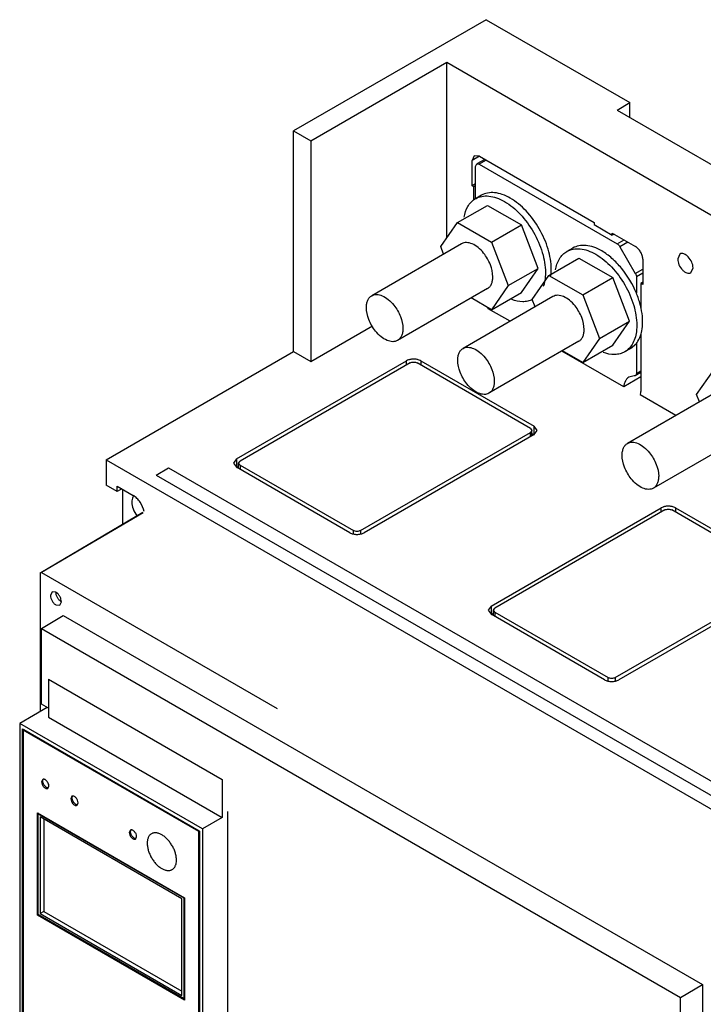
# Model space of a CAD drawing. Header units: millimetres. Extents: x 39 to 278, y 34 to 408.
# Tile 4 of 5: x 39 to 171, y 217 to 408. Entities that reach past the tile are written whole.
import ezdxf

# ---------------------------------------------------------------- set-up
doc = ezdxf.new("R2010")
doc.units = ezdxf.units.MM
doc.header["$LTSCALE"] = 28.735531
doc.layers.get('0').update_dxf_attribs({"linetype": 'CONTINUOUS'})

msp = doc.modelspace()

# ---------------------------------------------------------------- linework, layer by layer
at = {"color": 7, "linetype": 'Continuous'}
for p, q in [((129.37, 407.88), (92.1, 386.37)), ((129.37, 407.88), (157.15, 391.84)), ((95.42, 384.45), (121.73, 399.64)), ((121.73, 365.62), (121.73, 399.64)), ((121.73, 399.64), (263.57, 317.74)), ((154.68, 390.41), (157.15, 391.84)), ((157.15, 388.98), (157.15, 391.84)), ((154.68, 390.41), (238.4, 342.07)), ((92.1, 343.66), (92.1, 386.37)), ((92.1, 386.37), (95.42, 384.45)), ((95.42, 384.45), (95.42, 341.75)), ((127.06, 381.55), (126.64, 380.63)), ((128.06, 381.45), (126.64, 380.63)), ((128.06, 381.45), (127.06, 381.55)), ((128.06, 381.45), (150.23, 368.65)), ((126.64, 375.73), (126.64, 380.63)), ((127.31, 379.51), (127.52, 379.97)), ((127.31, 373.25), (127.31, 379.51)), ((129.07, 380.86), (127.52, 379.97)), ((127.52, 379.97), (128.02, 379.92)), ((129.37, 380.69), (128.02, 379.92)), ((128.02, 379.92), (154.74, 364.49)), ((127.31, 376.12), (126.64, 375.73)), ((127, 375.53), (126.64, 375.73)), ((127.31, 375.71), (127, 375.53)), ((127, 372.94), (127, 375.53)), ((128.43, 373.91), (127.3, 373.25)), ((123.84, 368.62), (129.63, 371.96)), ((129.63, 371.96), (136.17, 368.19)), ((120.57, 363.97), (123.84, 368.62)), ((123.84, 368.62), (130.37, 364.84)), ((130.37, 364.84), (136.17, 368.19)), ((139.43, 359.77), (136.17, 368.19)), ((150.23, 368.65), (150.23, 368.24)), ((150.23, 368.24), (153.76, 366.2)), ((153.76, 366.2), (153.76, 366.61)), ((153.76, 366.61), (158.25, 364.02)), ((154.11, 366.4), (153.76, 366.2)), ((124.6, 364.53), (107.21, 354.49)), ((121.13, 362.52), (120.57, 363.97)), ((130.37, 364.84), (133.64, 356.43)), ((154.74, 364.49), (156.09, 365.26)), ((156.8, 364.85), (155.25, 363.96)), ((155.25, 363.96), (158.22, 358.8)), ((146.11, 363.7), (144.97, 363.05)), ((166.85, 362.55), (166.42, 361.59)), ((141.51, 358.41), (147.31, 361.76)), ((147.31, 361.76), (153.85, 357.99)), ((159.67, 361.57), (159.67, 356.67)), ((133.64, 356.43), (139.43, 359.77)), ((136.17, 355.13), (139.43, 359.77)), ((138.25, 353.76), (141.51, 358.41)), ((141.51, 358.41), (148.05, 354.64)), ((158.22, 358.8), (159.67, 359.63)), ((159.67, 358.82), (158.43, 358.11)), ((168.95, 358.91), (169.39, 359.87)), ((133.64, 356.43), (130.37, 351.78)), ((148.05, 354.64), (153.85, 357.99)), ((157.11, 349.57), (153.85, 357.99)), ((158.43, 358.11), (158.43, 354.97)), ((159.67, 357.08), (159.31, 356.87)), ((159.31, 356.87), (159.31, 352.06)), ((159.67, 356.67), (159.31, 356.87)), ((129.6, 355.87), (112.21, 345.83)), ((142.28, 354.32), (124.89, 344.28)), ((130.37, 351.78), (136.17, 355.13)), ((148.05, 354.64), (151.31, 346.22)), ((130.37, 351.78), (126.45, 354.05)), ((138.81, 352.32), (138.25, 353.76)), ((133.98, 349.53), (129.77, 351.96)), ((95.42, 341.75), (107.36, 348.64)), ((151.31, 346.22), (157.11, 349.57)), ((153.85, 344.92), (157.11, 349.57)), ((159.31, 347.15), (159.31, 335.95)), ((147.28, 345.66), (129.89, 335.62)), ((151.31, 346.22), (148.05, 341.57)), ((148.05, 341.57), (153.85, 344.92)), ((157.32, 344.28), (158.43, 345.26)), ((158.43, 345.26), (158.43, 339.46)), ((55.83, 322.72), (92.1, 343.66)), ((92.1, 343.66), (95.42, 341.75)), ((155.97, 336.84), (143.98, 343.76)), ((148.05, 341.57), (144.12, 343.84)), ((157.32, 344.28), (156.18, 343.63)), ((81.04, 322.9), (113.93, 341.89)), ((114.64, 341.48), (81.74, 322.49)), ((113.93, 341.07), (113.93, 341.89)), ((137.93, 328.82), (115.99, 341.48)), ((116.7, 341.89), (116.7, 341.07)), ((116.7, 341.89), (138.63, 329.23)), ((159.31, 339.63), (158.22, 339)), ((158.43, 339.46), (159.31, 339.97)), ((170.07, 335.39), (173.34, 340.04)), ((159.31, 338.76), (155.97, 336.84)), ((158.02, 338.96), (156.99, 338.73)), ((158.22, 339), (158.02, 338.96)), ((174.1, 335.95), (156.71, 325.91)), ((166.08, 331.32), (159.17, 335.32)), ((170.63, 333.95), (170.07, 335.39)), ((105.03, 309.04), (137.93, 328.03)), ((137.93, 328.82), (138.21, 328.42)), ((138.21, 328.42), (137.93, 328.03)), ((137.93, 327.22), (137.93, 328.03)), ((138.21, 327.38), (138.21, 328.42)), ((138.21, 327.84), (138.63, 327.59)), ((138.63, 327.59), (138.63, 329.23)), ((139.21, 328.42), (138.63, 329.23)), ((138.63, 327.62), (139.21, 328.42)), ((138.63, 327.62), (105.74, 308.63)), ((179.1, 327.29), (161.71, 317.25)), ((55.83, 322.72), (55.83, 317.82)), ((55.83, 322.72), (204.32, 236.99)), ((81.04, 322.9), (80.46, 322.1)), ((80.46, 322.1), (81.04, 321.3)), ((81.04, 322.9), (81.04, 321.26)), ((81.46, 322.1), (81.74, 322.49)), ((81.46, 321.05), (81.46, 322.1)), ((81.74, 321.7), (81.46, 322.1)), ((65.51, 319.79), (67.91, 321.18)), ((67.91, 321.18), (201.55, 244.02)), ((81.04, 321.26), (81.46, 321.51)), ((102.97, 308.63), (81.04, 321.3)), ((81.74, 321.7), (81.74, 320.89)), ((81.74, 321.7), (103.68, 309.04)), ((65.51, 319.79), (199.15, 242.64)), ((57.95, 316.59), (55.83, 317.82)), ((57.95, 316.59), (57.95, 317.61)), ((57.95, 317.61), (61.06, 315.82)), ((58.84, 317.1), (57.95, 316.59)), ((59.01, 317.01), (59.01, 310.33)), ((43.15, 300.95), (62.89, 312.63)), ((62.98, 312.49), (43.31, 300.93)), ((130.32, 294.44), (163.21, 313.43)), ((163.92, 313.03), (131.03, 294.03)), ((163.21, 312.62), (163.21, 313.43)), ((187.21, 300.36), (165.28, 313.03)), ((165.99, 313.43), (165.99, 312.62)), ((165.99, 313.43), (187.92, 300.77)), ((103.68, 308.46), (103.68, 309.04)), ((105.03, 309.04), (105.03, 308.46)), ((43.09, 274.05), (43.09, 300.8)), ((43.31, 300.93), (88.91, 274.61)), ((154.32, 280.59), (187.21, 299.58)), ((187.92, 299.17), (155.03, 280.18)), ((45.35, 297.19), (45.04, 296.5)), ((46.1, 297.12), (45.35, 297.19)), ((46.85, 294.59), (47.16, 295.28)), ((46.1, 294.67), (46.85, 294.59)), ((130.32, 294.44), (129.75, 293.64)), ((129.75, 293.64), (130.32, 292.84)), ((130.32, 294.44), (130.32, 292.81)), ((130.75, 293.64), (131.03, 294.03)), ((130.75, 292.6), (130.75, 293.64)), ((131.03, 293.25), (130.75, 293.64)), ((43.28, 290.12), (47.48, 292.63)), ((47.48, 292.63), (171.22, 221.2)), ((130.32, 292.81), (130.75, 293.05)), ((152.26, 280.18), (130.32, 292.84)), ((131.03, 293.25), (131.03, 292.43)), ((131.03, 293.25), (152.96, 280.59)), ((43.28, 275.49), (43.28, 290.12)), ((43.28, 290.12), (166.94, 218.72)), ((44.67, 280.27), (44.67, 272.92)), ((44.67, 280.27), (78.26, 260.88)), ((152.96, 280.01), (152.96, 280.59)), ((154.32, 280.59), (154.32, 280.01)), ((44.43, 274.82), (39.09, 271.74)), ((44.67, 274.68), (43.28, 275.49)), ((44.67, 272.92), (78.26, 253.53)), ((39.09, 271.74), (39.09, 182.83)), ((74.44, 251.32), (39.09, 271.74)), ((39.65, 183.24), (39.65, 270.68)), ((39.65, 270.68), (73.88, 250.92)), ((39.76, 183.3), (39.76, 270.62)), ((39.9, 270.5), (39.79, 270.44)), ((73.84, 250.9), (39.9, 270.5)), ((39.79, 270.44), (39.79, 183.32)), ((73.74, 250.84), (39.79, 270.44)), ((43.54, 260.89), (43.33, 260.44)), ((44.54, 259.16), (44.74, 259.62)), ((78.26, 260.88), (78.26, 253.53)), ((49.19, 257.63), (48.99, 257.17)), ((50.19, 255.9), (50.4, 256.35)), ((42.55, 234.61), (42.55, 254.41)), ((42.55, 254.41), (70.98, 238)), ((42.76, 254.29), (42.69, 254.26)), ((42.69, 234.74), (42.69, 254.26)), ((42.69, 254.26), (70.84, 238.01)), ((43.05, 253.64), (43.05, 234.94)), ((70.48, 237.8), (43.05, 253.64)), ((78.26, 253.53), (74.44, 251.32)), ((79.3, 254.69), (79.3, 202.86)), ((43.75, 253.23), (43.75, 235.35)), ((60.51, 251.1), (60.3, 250.64)), ((61.51, 249.36), (61.71, 249.82)), ((73.84, 250.9), (73.74, 250.84)), ((73.74, 163.72), (73.74, 250.84)), ((73.84, 163.78), (73.84, 250.9)), ((73.88, 250.92), (73.88, 163.48)), ((74.44, 251.32), (74.44, 162.42)), ((70.48, 219.11), (70.48, 237.8)), ((70.9, 238.04), (70.84, 238.01)), ((70.84, 238.01), (70.84, 218.49)), ((70.98, 238), (70.98, 218.2)), ((42.74, 234.72), (42.55, 234.61)), ((70.98, 218.2), (42.55, 234.61)), ((70.84, 218.49), (42.69, 234.74)), ((43.75, 235.35), (43.05, 234.94)), ((43.05, 234.94), (70.48, 219.11)), ((43.75, 235.35), (70.48, 219.92)), ((166.94, 218.72), (171.22, 221.2)), ((171.22, 221.2), (171.22, 61.99)), ((70.98, 218.57), (70.84, 218.49)), ((166.94, 59.6), (166.94, 218.72))]:
    msp.add_line(p, q, dxfattribs=at)
for centre, radius, start, end in [((129.16, 370.03), 3.72, 120.0018, 123.047), ((124.24, 351.5), 5.55, 4.7475, 6.6202), ((61.94, 315.01), 1.07, 132.974, 136.7099), ((44.01, 260.68), 0.427, 144.944, 152.4212), ((44.59, 259.68), 0.429, 267.5405, 275.0929), ((49.67, 257.42), 0.427, 144.944, 152.4212), ((50.25, 256.42), 0.429, 267.5405, 275.0929), ((60.98, 250.89), 0.427, 144.944, 152.4212), ((61.56, 249.88), 0.429, 267.5405, 275.0929)]:
    msp.add_arc(centre, radius, start, end, dxfattribs=at)
for points, knots in [([(127.3, 373.25), (127.67, 373.47), (128.52, 373.78), (129.93, 373.81), (131.43, 373.45), (132.41, 372.98), (132.9, 372.7)], [0, 0, 0, 0, 0.217784, 0.450912, 0.710298, 1, 1, 1, 1]), ([(134.03, 373.35), (133.54, 373.64), (132.56, 374.1), (131.06, 374.46), (129.65, 374.43), (128.8, 374.12), (128.43, 373.91)], [0, 0, 0, 0, 0.289711, 0.549068, 0.782177, 1, 1, 1, 1]), ([(125.1, 369.67), (125.22, 370.4), (125.55, 371.44), (126.37, 372.56), (126.86, 372.98), (127.13, 373.15)], [0, 0, 0, 0, 0.532951, 0.771808, 1, 1, 1, 1]), ([(132.9, 372.7), (134.03, 372.05), (136.16, 370.26), (138.64, 366.86), (140.34, 363.01), (140.83, 360.27), (140.83, 358.97)], [0, 0, 0, 0, 0.23724, 0.499999, 0.762759, 1, 1, 1, 1]), ([(141.96, 359.62), (141.96, 360.92), (141.47, 363.66), (139.77, 367.51), (137.29, 370.91), (135.16, 372.7), (134.03, 373.35)], [0, 0, 0, 0, 0.237241, 0.500001, 0.76276, 1, 1, 1, 1]), ([(128.87, 362.71), (128.55, 363.11), (127.88, 363.81), (126.74, 364.54), (125.75, 364.8), (125.05, 364.73), (124.74, 364.61), (124.6, 364.53)], [0, 0, 0, 0, 0.307426, 0.578284, 0.804822, 0.90481, 1, 1, 1, 1]), ([(151.71, 363.15), (151.22, 363.43), (150.24, 363.9), (148.74, 364.26), (147.32, 364.22), (146.47, 363.91), (146.11, 363.7)], [0, 0, 0, 0, 0.289702, 0.549088, 0.782216, 1, 1, 1, 1]), ([(154.74, 364.49), (154.79, 364.46), (154.99, 364.32), (155.15, 364.12), (155.25, 363.96)], [0, 0, 0, 0, 0.22909, 1, 1, 1, 1]), ([(159.67, 361.57), (159.67, 361.8), (159.58, 362.29), (159.28, 362.97), (158.83, 363.58), (158.45, 363.9), (158.25, 364.02)], [0, 0, 0, 0, 0.237244, 0.500001, 0.762757, 1, 1, 1, 1]), ([(130.64, 358.16), (130.64, 358.94), (130.25, 360.59), (129.41, 362.04), (128.87, 362.71)], [0, 0, 0, 0, 0.477227, 1, 1, 1, 1]), ([(142.78, 359.47), (142.91, 360.22), (143.26, 361.32), (144.15, 362.47), (144.69, 362.88), (144.97, 363.05)], [0, 0, 0, 0, 0.533369, 0.771647, 1, 1, 1, 1]), ([(144.97, 363.05), (145.34, 363.26), (146.19, 363.57), (147.6, 363.61), (149.11, 363.24), (150.09, 362.78), (150.58, 362.49)], [0, 0, 0, 0, 0.217784, 0.450912, 0.710298, 1, 1, 1, 1]), ([(150.58, 362.49), (151.7, 361.84), (153.83, 360.05), (156.32, 356.65), (158.02, 352.8), (158.51, 350.06), (158.51, 348.76)], [0, 0, 0, 0, 0.23724, 0.499999, 0.762759, 1, 1, 1, 1]), ([(158.43, 354.97), (157.71, 356.7), (156.27, 359.12), (153.8, 361.71), (152.42, 362.74), (151.71, 363.15)], [0, 0, 0, 0, 0.522521, 0.771861, 1, 1, 1, 1]), ([(169.39, 359.87), (169.39, 360.25), (169.18, 361.02), (168.65, 361.85), (168.08, 362.35), (167.65, 362.59), (167.22, 362.68), (166.96, 362.61), (166.85, 362.55)], [0, 0, 0, 0, 0.269934, 0.561324, 0.695468, 0.813138, 0.912851, 1, 1, 1, 1]), ([(166.42, 361.59), (166.42, 361.21), (166.62, 360.43), (167.16, 359.61), (167.73, 359.1), (168.16, 358.87), (168.58, 358.78), (168.85, 358.85), (168.95, 358.91)], [0, 0, 0, 0, 0.269934, 0.561324, 0.695468, 0.813138, 0.912851, 1, 1, 1, 1]), ([(129.6, 355.87), (129.77, 355.96), (130.08, 356.22), (130.41, 356.76), (130.6, 357.42), (130.64, 357.9), (130.64, 358.16)], [0, 0, 0, 0, 0.217749, 0.450875, 0.710402, 1, 1, 1, 1]), ([(140.83, 358.97), (140.83, 358.72), (140.8, 357.81), (140.63, 356.89), (140.4, 356.25)], [0, 0, 0, 0, 0.267394, 1, 1, 1, 1]), ([(141.87, 358.33), (141.89, 358.43), (141.94, 358.86), (141.96, 359.3), (141.96, 359.62)], [0, 0, 0, 0, 0.243008, 1, 1, 1, 1]), ([(158.22, 358.8), (158.25, 358.75), (158.36, 358.53), (158.43, 358.29), (158.43, 358.11)], [0, 0, 0, 0, 0.267169, 1, 1, 1, 1]), ([(106.17, 352.2), (106.17, 352.45), (106.21, 352.93), (106.41, 353.59), (106.73, 354.13), (107.04, 354.39), (107.21, 354.49)], [0, 0, 0, 0, 0.289598, 0.549125, 0.782251, 1, 1, 1, 1]), ([(107.21, 354.49), (107.35, 354.56), (107.65, 354.69), (108.36, 354.76), (109.35, 354.5), (110.48, 353.76), (111.16, 353.07), (111.48, 352.67)], [0, 0, 0, 0, 0.09519, 0.195178, 0.421716, 0.692574, 1, 1, 1, 1]), ([(146.55, 352.51), (146.23, 352.91), (145.55, 353.6), (144.42, 354.34), (143.43, 354.6), (142.72, 354.52), (142.42, 354.4), (142.28, 354.32)], [0, 0, 0, 0, 0.307426, 0.578284, 0.804822, 0.90481, 1, 1, 1, 1]), ([(159.34, 352.05), (159.29, 352.29), (159.06, 353.29), (158.72, 354.26), (158.43, 354.97)], [0, 0, 0, 0, 0.243114, 1, 1, 1, 1]), ([(111.48, 352.67), (112.02, 352), (112.85, 350.55), (113.24, 348.9), (113.24, 348.11)], [0, 0, 0, 0, 0.522773, 1, 1, 1, 1]), ([(138.27, 353.71), (138, 353.58), (137.39, 353.37), (136.03, 353.24), (134.98, 353.48), (134.31, 353.73)], [0, 0, 0, 0, 0.228163, 0.467201, 1, 1, 1, 1]), ([(148.32, 347.95), (148.32, 348.74), (147.93, 350.39), (147.09, 351.83), (146.55, 352.51)], [0, 0, 0, 0, 0.477227, 1, 1, 1, 1]), ([(107.94, 347.64), (107.4, 348.31), (106.56, 349.76), (106.17, 351.41), (106.17, 352.2)], [0, 0, 0, 0, 0.522773, 1, 1, 1, 1]), ([(159.64, 349.42), (159.64, 349.63), (159.61, 350.51), (159.48, 351.39), (159.34, 352.05)], [0, 0, 0, 0, 0.238966, 1, 1, 1, 1]), ([(158.51, 348.76), (158.51, 348.44), (158.45, 347.26), (158.16, 346.08), (157.76, 345.32)], [0, 0, 0, 0, 0.274092, 1, 1, 1, 1]), ([(159.34, 347.12), (159.39, 347.3), (159.57, 348.05), (159.64, 348.83), (159.64, 349.42)], [0, 0, 0, 0, 0.236145, 1, 1, 1, 1]), ([(112.21, 345.83), (112.07, 345.75), (111.76, 345.62), (111.06, 345.55), (110.07, 345.81), (108.94, 346.55), (108.26, 347.24), (107.94, 347.64)], [0, 0, 0, 0, 0.09519, 0.195178, 0.421716, 0.692574, 1, 1, 1, 1]), ([(113.24, 348.11), (113.24, 347.86), (113.2, 347.38), (113.01, 346.72), (112.68, 346.18), (112.37, 345.92), (112.21, 345.83)], [0, 0, 0, 0, 0.289598, 0.549125, 0.782251, 1, 1, 1, 1]), ([(147.28, 345.66), (147.45, 345.76), (147.75, 346.02), (148.08, 346.55), (148.28, 347.22), (148.32, 347.7), (148.32, 347.95)], [0, 0, 0, 0, 0.217749, 0.450875, 0.710402, 1, 1, 1, 1]), ([(158.43, 345.26), (158.53, 345.38), (158.93, 345.96), (159.2, 346.61), (159.34, 347.12)], [0, 0, 0, 0, 0.236819, 1, 1, 1, 1]), ([(157.76, 345.32), (157.57, 344.96), (157.13, 344.32), (156.51, 343.82), (156.18, 343.63)], [0, 0, 0, 0, 0.513696, 1, 1, 1, 1]), ([(123.85, 341.99), (123.85, 342.24), (123.89, 342.73), (124.08, 343.39), (124.41, 343.92), (124.72, 344.18), (124.89, 344.28)], [0, 0, 0, 0, 0.289598, 0.549125, 0.782251, 1, 1, 1, 1]), ([(124.89, 344.28), (125.02, 344.36), (125.33, 344.48), (126.03, 344.55), (127.02, 344.29), (128.16, 343.56), (128.83, 342.86), (129.15, 342.46)], [0, 0, 0, 0, 0.09519, 0.195178, 0.421716, 0.692574, 1, 1, 1, 1]), ([(156.18, 343.63), (155.9, 343.47), (155.27, 343.21), (153.83, 343.01), (152.71, 343.25), (151.98, 343.52)], [0, 0, 0, 0, 0.22836, 0.466642, 1, 1, 1, 1]), ([(114.44, 342.1), (114.39, 342.09), (114.22, 342.03), (114.05, 341.96), (113.93, 341.89)], [0, 0, 0, 0, 0.262819, 1, 1, 1, 1]), ([(115.32, 342.22), (115.24, 342.22), (114.95, 342.21), (114.65, 342.16), (114.44, 342.1)], [0, 0, 0, 0, 0.255645, 1, 1, 1, 1]), ([(114.64, 341.48), (114.84, 341.6), (115.32, 341.69), (115.79, 341.6), (115.99, 341.48)], [0, 0, 0, 0, 0.499999, 1, 1, 1, 1]), ([(116.19, 342.1), (116.12, 342.12), (115.83, 342.19), (115.54, 342.22), (115.32, 342.22)], [0, 0, 0, 0, 0.242874, 1, 1, 1, 1]), ([(116.7, 341.89), (116.66, 341.91), (116.5, 342), (116.33, 342.06), (116.19, 342.1)], [0, 0, 0, 0, 0.236595, 1, 1, 1, 1]), ([(125.62, 337.43), (125.08, 338.11), (124.24, 339.56), (123.85, 341.2), (123.85, 341.99)], [0, 0, 0, 0, 0.522773, 1, 1, 1, 1]), ([(129.15, 342.46), (129.69, 341.79), (130.53, 340.34), (130.92, 338.7), (130.92, 337.91)], [0, 0, 0, 0, 0.522773, 1, 1, 1, 1]), ([(158.43, 339.46), (158.43, 339.37), (158.4, 339.19), (158.29, 339.04), (158.22, 339)], [0, 0, 0, 0, 0.550769, 1, 1, 1, 1]), ([(129.89, 335.62), (129.75, 335.54), (129.44, 335.42), (128.74, 335.34), (127.75, 335.61), (126.61, 336.34), (125.94, 337.04), (125.62, 337.43)], [0, 0, 0, 0, 0.09519, 0.195178, 0.421716, 0.692574, 1, 1, 1, 1]), ([(130.92, 337.91), (130.92, 337.65), (130.88, 337.17), (130.69, 336.51), (130.36, 335.97), (130.05, 335.71), (129.89, 335.62)], [0, 0, 0, 0, 0.289598, 0.549125, 0.782251, 1, 1, 1, 1]), ([(156.99, 338.73), (156.85, 338.64), (156.57, 338.43), (156.15, 337.81), (156.01, 337.23), (155.97, 336.84)], [0, 0, 0, 0, 0.223963, 0.460236, 1, 1, 1, 1]), ([(159.17, 335.32), (159.19, 335.36), (159.28, 335.56), (159.31, 335.78), (159.31, 335.95)], [0, 0, 0, 0, 0.22722, 1, 1, 1, 1]), ([(155.67, 323.62), (155.67, 323.87), (155.71, 324.35), (155.9, 325.02), (156.23, 325.55), (156.54, 325.81), (156.71, 325.91)], [0, 0, 0, 0, 0.289598, 0.549125, 0.782251, 1, 1, 1, 1]), ([(156.71, 325.91), (156.84, 325.99), (157.15, 326.11), (157.85, 326.18), (158.84, 325.92), (159.98, 325.19), (160.65, 324.49), (160.97, 324.09)], [0, 0, 0, 0, 0.09519, 0.195178, 0.421716, 0.692574, 1, 1, 1, 1]), ([(160.97, 324.09), (161.51, 323.42), (162.35, 321.97), (162.74, 320.32), (162.74, 319.54)], [0, 0, 0, 0, 0.522773, 1, 1, 1, 1]), ([(157.44, 319.06), (156.9, 319.74), (156.06, 321.18), (155.67, 322.83), (155.67, 323.62)], [0, 0, 0, 0, 0.522773, 1, 1, 1, 1]), ([(161.71, 317.25), (161.57, 317.17), (161.26, 317.05), (160.56, 316.97), (159.57, 317.23), (158.43, 317.97), (157.76, 318.66), (157.44, 319.06)], [0, 0, 0, 0, 0.09519, 0.195178, 0.421716, 0.692574, 1, 1, 1, 1]), ([(162.74, 319.54), (162.74, 319.28), (162.7, 318.8), (162.51, 318.14), (162.18, 317.6), (161.87, 317.34), (161.71, 317.25)], [0, 0, 0, 0, 0.289598, 0.549125, 0.782251, 1, 1, 1, 1]), ([(61.16, 315.74), (61.1, 315.68), (60.85, 315.33), (60.78, 314.88), (60.78, 314.56)], [0, 0, 0, 0, 0.221825, 1, 1, 1, 1]), ([(60.78, 314.56), (60.78, 314.1), (60.99, 313.15), (61.46, 312.31), (61.76, 311.92)], [0, 0, 0, 0, 0.476513, 1, 1, 1, 1]), ([(63.18, 312.71), (63.05, 313.36), (62.63, 314.29), (61.81, 315.28), (61.32, 315.67), (61.06, 315.82)], [0, 0, 0, 0, 0.51259, 0.768381, 1, 1, 1, 1]), ([(163.73, 313.65), (163.68, 313.63), (163.5, 313.58), (163.33, 313.5), (163.21, 313.43)], [0, 0, 0, 0, 0.262819, 1, 1, 1, 1]), ([(164.6, 313.77), (164.53, 313.77), (164.23, 313.76), (163.94, 313.71), (163.73, 313.65)], [0, 0, 0, 0, 0.255645, 1, 1, 1, 1]), ([(163.92, 313.03), (164.12, 313.14), (164.6, 313.23), (165.08, 313.14), (165.28, 313.03)], [0, 0, 0, 0, 0.499999, 1, 1, 1, 1]), ([(165.48, 313.65), (165.41, 313.67), (165.12, 313.74), (164.82, 313.77), (164.6, 313.77)], [0, 0, 0, 0, 0.242874, 1, 1, 1, 1]), ([(165.99, 313.43), (165.95, 313.46), (165.79, 313.54), (165.61, 313.61), (165.48, 313.65)], [0, 0, 0, 0, 0.236595, 1, 1, 1, 1]), ([(102.97, 308.63), (103.17, 308.52), (103.62, 308.35), (104.36, 308.27), (105.09, 308.35), (105.54, 308.52), (105.74, 308.63)], [0, 0, 0, 0, 0.237224, 0.500001, 0.762777, 1, 1, 1, 1]), ([(105.03, 309.04), (104.83, 308.92), (104.36, 308.83), (103.88, 308.92), (103.68, 309.04)], [0, 0, 0, 0, 0.499999, 1, 1, 1, 1]), ([(43.15, 300.95), (43.16, 300.96), (43.21, 300.97), (43.27, 300.96), (43.31, 300.93)], [0, 0, 0, 0, 0.220938, 1, 1, 1, 1]), ([(43.09, 300.8), (43.09, 300.82), (43.09, 300.87), (43.12, 300.93), (43.15, 300.95)], [0, 0, 0, 0, 0.293558, 1, 1, 1, 1]), ([(45.04, 296.5), (45.04, 296.33), (45.1, 295.96), (45.33, 295.45), (45.66, 294.99), (45.95, 294.75), (46.1, 294.67)], [0, 0, 0, 0, 0.237244, 0.500001, 0.762757, 1, 1, 1, 1]), ([(47.16, 295.28), (47.16, 295.45), (47.09, 295.82), (46.87, 296.33), (46.53, 296.79), (46.25, 297.03), (46.1, 297.12)], [0, 0, 0, 0, 0.237244, 0.500001, 0.762757, 1, 1, 1, 1]), ([(47.16, 295.28), (47.01, 295.37), (46.72, 295.61), (46.39, 296.06), (46.16, 296.58), (46.1, 296.94), (46.1, 297.12)], [0, 0, 0, 0, 0.237243, 0.499999, 0.762756, 1, 1, 1, 1]), ([(152.26, 280.18), (152.45, 280.06), (152.91, 279.9), (153.64, 279.82), (154.37, 279.9), (154.83, 280.06), (155.03, 280.18)], [0, 0, 0, 0, 0.237224, 0.500001, 0.762777, 1, 1, 1, 1]), ([(154.32, 280.59), (154.12, 280.47), (153.64, 280.38), (153.16, 280.47), (152.96, 280.59)], [0, 0, 0, 0, 0.499999, 1, 1, 1, 1]), ([(43.33, 260.44), (43.33, 260.26), (43.43, 259.89), (43.68, 259.49), (43.95, 259.25), (44.16, 259.14), (44.36, 259.1), (44.49, 259.13), (44.54, 259.16)], [0, 0, 0, 0, 0.269934, 0.561324, 0.695468, 0.813138, 0.912851, 1, 1, 1, 1]), ([(44.74, 259.62), (44.74, 259.8), (44.65, 260.17), (44.39, 260.56), (44.12, 260.8), (43.91, 260.91), (43.71, 260.95), (43.59, 260.92), (43.54, 260.89)], [0, 0, 0, 0, 0.269934, 0.561324, 0.695468, 0.813138, 0.912851, 1, 1, 1, 1]), ([(43.57, 260.57), (43.57, 260.6), (43.57, 260.71), (43.6, 260.81), (43.64, 260.88)], [0, 0, 0, 0, 0.27317, 1, 1, 1, 1]), ([(44.28, 259.35), (44.18, 259.41), (43.99, 259.57), (43.77, 259.87), (43.61, 260.21), (43.57, 260.46), (43.57, 260.57)], [0, 0, 0, 0, 0.23696, 0.49971, 0.762638, 1, 1, 1, 1]), ([(44.57, 259.25), (44.55, 259.26), (44.45, 259.27), (44.35, 259.31), (44.28, 259.35)], [0, 0, 0, 0, 0.228361, 1, 1, 1, 1]), ([(48.99, 257.17), (48.99, 256.99), (49.08, 256.62), (49.34, 256.23), (49.61, 255.99), (49.82, 255.88), (50.02, 255.83), (50.14, 255.87), (50.19, 255.9)], [0, 0, 0, 0, 0.269934, 0.561324, 0.695468, 0.813138, 0.912851, 1, 1, 1, 1]), ([(50.4, 256.35), (50.4, 256.53), (50.3, 256.9), (50.05, 257.3), (49.78, 257.54), (49.57, 257.65), (49.37, 257.69), (49.24, 257.66), (49.19, 257.63)], [0, 0, 0, 0, 0.269934, 0.561324, 0.695468, 0.813138, 0.912851, 1, 1, 1, 1]), ([(49.23, 257.31), (49.23, 257.34), (49.23, 257.44), (49.26, 257.55), (49.29, 257.62)], [0, 0, 0, 0, 0.27317, 1, 1, 1, 1]), ([(49.94, 256.08), (49.84, 256.14), (49.65, 256.3), (49.42, 256.6), (49.27, 256.95), (49.23, 257.19), (49.23, 257.31)], [0, 0, 0, 0, 0.23696, 0.49971, 0.762638, 1, 1, 1, 1]), ([(50.23, 255.99), (50.21, 255.99), (50.1, 256), (50.01, 256.04), (49.94, 256.08)], [0, 0, 0, 0, 0.228361, 1, 1, 1, 1]), ([(60.3, 250.64), (60.3, 250.46), (60.4, 250.09), (60.65, 249.7), (60.92, 249.46), (61.13, 249.34), (61.33, 249.3), (61.46, 249.34), (61.51, 249.36)], [0, 0, 0, 0, 0.269934, 0.561324, 0.695468, 0.813138, 0.912851, 1, 1, 1, 1]), ([(61.71, 249.82), (61.71, 250), (61.62, 250.37), (61.36, 250.76), (61.09, 251), (60.88, 251.12), (60.68, 251.16), (60.56, 251.12), (60.51, 251.1)], [0, 0, 0, 0, 0.269934, 0.561324, 0.695468, 0.813138, 0.912851, 1, 1, 1, 1]), ([(60.54, 250.78), (60.54, 250.81), (60.55, 250.91), (60.57, 251.02), (60.61, 251.08)], [0, 0, 0, 0, 0.27317, 1, 1, 1, 1]), ([(61.25, 249.55), (61.15, 249.61), (60.96, 249.77), (60.74, 250.07), (60.58, 250.42), (60.54, 250.66), (60.54, 250.78)], [0, 0, 0, 0, 0.23696, 0.49971, 0.762638, 1, 1, 1, 1]), ([(61.54, 249.46), (61.52, 249.46), (61.42, 249.47), (61.32, 249.51), (61.25, 249.55)], [0, 0, 0, 0, 0.228361, 1, 1, 1, 1]), ([(66.59, 250.18), (66.42, 250.28), (66.15, 250.41), (65.78, 250.52), (65.52, 250.56), (65.26, 250.57), (65.02, 250.55), (64.8, 250.48), (64.59, 250.39), (64.4, 250.26), (64.23, 250.09), (64.09, 249.9), (63.97, 249.67), (63.88, 249.42), (63.79, 249.05), (63.75, 248.53), (63.81, 247.86), (63.97, 247.16), (64.23, 246.45), (64.58, 245.75), (65.01, 245.1), (65.49, 244.52), (66.02, 244.03), (66.4, 243.76), (66.59, 243.65)], [0, 0, 0, 0, 0.060335, 0.088128, 0.1144, 0.139302, 0.163074, 0.186034, 0.20857, 0.231106, 0.254066, 0.277838, 0.302741, 0.329013, 0.356808, 0.417142, 0.483678, 0.55547, 0.631037, 0.708571, 0.786105, 0.861673, 0.933462, 1, 1, 1, 1]), ([(66.59, 243.65), (66.77, 243.55), (67.04, 243.42), (67.41, 243.31), (67.67, 243.27), (67.92, 243.26), (68.16, 243.29), (68.39, 243.35), (68.6, 243.45), (68.79, 243.58), (68.95, 243.74), (69.1, 243.94), (69.21, 244.16), (69.31, 244.41), (69.4, 244.78), (69.44, 245.3), (69.38, 245.97), (69.22, 246.67), (68.96, 247.39), (68.61, 248.08), (68.18, 248.73), (67.7, 249.31), (67.17, 249.8), (66.79, 250.07), (66.59, 250.18)], [0, 0, 0, 0, 0.060335, 0.088128, 0.1144, 0.139302, 0.163074, 0.186034, 0.20857, 0.231106, 0.254066, 0.277838, 0.302741, 0.329013, 0.356808, 0.417142, 0.483678, 0.55547, 0.631037, 0.708571, 0.786105, 0.861673, 0.933462, 1, 1, 1, 1])]:
    msp.add_open_spline(points, degree=3, knots=knots, dxfattribs=at)

doc.saveas('drawing.dxf')
